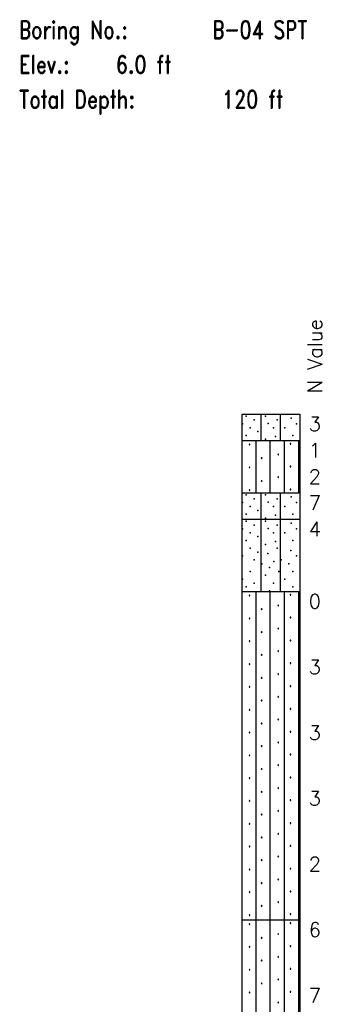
# Model space of a CAD drawing. Extents: x -973 to -50, y -112 to 38.
# Tile 2 of 16: x -973 to -950, y -37 to 38. Entities that reach past the tile are written whole.
import ezdxf
from ezdxf.enums import TextEntityAlignment as Align

# ---------------------------------------------------------------- set-up
doc = ezdxf.new("R2010")
doc.units = 0
doc.header["$MEASUREMENT"] = 0
doc.linetypes.add('SOLID', pattern=[0])
doc.layers.get('0').update_dxf_attribs({"linetype": 'SOLID'})
doc.styles.add('ROMAND', font='romand', dxfattribs={"height": 1})
doc.styles.get("Standard").update_dxf_attribs({"font": 'romans.shx'})

msp = doc.modelspace()

# ---------------------------------------------------------------- linework, layer by layer
for p, q in [((-956.194, 7.5), (-956.194, -92.5)), ((-956.194, 7.5), (-951.782, 7.5)), ((-954.724, 5.5), (-954.724, 7.5)), ((-953.253, 5.5), (-953.253, 7.5)), ((-951.782, 7.5), (-951.782, -92.5)), ((-956.194, 5.5), (-951.782, 5.5)), ((-955.109, 1.5), (-955.109, 5.5)), ((-954.023, 1.5), (-954.023, 5.5)), ((-952.937, 1.5), (-952.937, 5.5)), ((-952.504, 5.272), (-952.518, 5.248)), ((-952.518, 5.248), (-952.504, 5.222)), ((-952.475, 5.272), (-952.504, 5.272)), ((-952.46, 5.248), (-952.475, 5.272)), ((-952.475, 5.222), (-952.46, 5.248)), ((-951.852, 1.5), (-951.852, 5.5)), ((-955.616, 5.215), (-955.631, 5.19)), ((-955.631, 5.19), (-955.616, 5.165)), ((-955.587, 5.215), (-955.616, 5.215)), ((-955.616, 5.165), (-955.587, 5.165)), ((-955.573, 5.19), (-955.587, 5.215)), ((-955.587, 5.165), (-955.573, 5.19)), ((-952.504, 5.222), (-952.475, 5.222)), ((-954.693, 4.175), (-954.707, 4.15)), ((-954.707, 4.15), (-954.693, 4.125)), ((-954.664, 4.175), (-954.693, 4.175)), ((-954.693, 4.125), (-954.664, 4.125)), ((-954.649, 4.15), (-954.664, 4.175)), ((-954.664, 4.125), (-954.649, 4.15)), ((-953.435, 4.456), (-953.449, 4.431)), ((-953.449, 4.431), (-953.435, 4.406)), ((-953.406, 4.456), (-953.435, 4.456)), ((-953.435, 4.406), (-953.406, 4.406)), ((-953.391, 4.431), (-953.406, 4.456)), ((-953.406, 4.406), (-953.391, 4.431)), ((-955.616, 3.478), (-955.631, 3.453)), ((-955.631, 3.453), (-955.616, 3.428)), ((-955.587, 3.478), (-955.616, 3.478)), ((-955.616, 3.428), (-955.587, 3.428)), ((-955.573, 3.453), (-955.587, 3.478)), ((-955.587, 3.428), (-955.573, 3.453)), ((-952.504, 3.536), (-952.518, 3.511)), ((-952.518, 3.511), (-952.504, 3.485)), ((-952.475, 3.536), (-952.504, 3.536)), ((-952.504, 3.485), (-952.475, 3.485)), ((-952.46, 3.511), (-952.475, 3.536)), ((-952.475, 3.485), (-952.46, 3.511)), ((-954.693, 2.438), (-954.707, 2.413)), ((-954.707, 2.413), (-954.693, 2.388)), ((-954.664, 2.438), (-954.693, 2.438)), ((-954.693, 2.388), (-954.664, 2.388)), ((-954.649, 2.413), (-954.664, 2.438)), ((-954.664, 2.388), (-954.649, 2.413)), ((-953.435, 2.719), (-953.449, 2.694)), ((-953.449, 2.694), (-953.435, 2.669)), ((-953.406, 2.719), (-953.435, 2.719)), ((-953.435, 2.669), (-953.406, 2.669)), ((-953.391, 2.694), (-953.406, 2.719)), ((-953.406, 2.669), (-953.391, 2.694)), ((-956.194, 1.5), (-951.782, 1.5)), ((-955.616, 1.741), (-955.631, 1.716)), ((-955.631, 1.716), (-955.616, 1.691)), ((-955.587, 1.741), (-955.616, 1.741)), ((-955.616, 1.691), (-955.587, 1.691)), ((-955.573, 1.716), (-955.587, 1.741)), ((-955.587, 1.691), (-955.573, 1.716)), ((-954.724, -0.5), (-954.724, 1.5)), ((-953.253, -0.5), (-953.253, 1.5)), ((-952.504, 1.799), (-952.518, 1.774)), ((-952.518, 1.774), (-952.504, 1.748)), ((-952.475, 1.799), (-952.504, 1.799)), ((-952.504, 1.748), (-952.475, 1.748)), ((-952.46, 1.774), (-952.475, 1.799)), ((-952.475, 1.748), (-952.46, 1.774)), ((-956.194, -0.5), (-951.782, -0.5)), ((-954.724, -6), (-954.724, -0.5)), ((-953.253, -6), (-953.253, -0.5)), ((-956.194, -6), (-951.782, -6)), ((-955.616, -6.285), (-955.631, -6.31)), ((-955.631, -6.31), (-955.616, -6.335)), ((-955.587, -6.285), (-955.616, -6.285)), ((-955.616, -6.335), (-955.587, -6.335)), ((-955.573, -6.31), (-955.587, -6.285)), ((-955.587, -6.335), (-955.573, -6.31)), ((-955.109, -31), (-955.109, -6)), ((-954.023, -31), (-954.023, -6)), ((-952.937, -31), (-952.937, -6)), ((-952.504, -6.228), (-952.518, -6.252)), ((-952.518, -6.252), (-952.504, -6.278)), ((-952.475, -6.228), (-952.504, -6.228)), ((-952.504, -6.278), (-952.475, -6.278)), ((-952.46, -6.252), (-952.475, -6.228)), ((-952.475, -6.278), (-952.46, -6.252)), ((-951.852, -31), (-951.852, -6)), ((-954.693, -7.325), (-954.707, -7.35)), ((-954.707, -7.35), (-954.693, -7.375)), ((-954.664, -7.325), (-954.693, -7.325)), ((-954.693, -7.375), (-954.664, -7.375)), ((-954.649, -7.35), (-954.664, -7.325)), ((-954.664, -7.375), (-954.649, -7.35)), ((-953.435, -7.044), (-953.449, -7.069)), ((-953.449, -7.069), (-953.435, -7.094)), ((-953.406, -7.044), (-953.435, -7.044)), ((-953.435, -7.094), (-953.406, -7.094)), ((-953.391, -7.069), (-953.406, -7.044)), ((-953.406, -7.094), (-953.391, -7.069)), ((-955.616, -8.022), (-955.631, -8.047)), ((-955.631, -8.047), (-955.616, -8.072)), ((-955.587, -8.022), (-955.616, -8.022)), ((-955.616, -8.072), (-955.587, -8.072)), ((-955.573, -8.047), (-955.587, -8.022)), ((-955.587, -8.072), (-955.573, -8.047)), ((-952.504, -7.964), (-952.518, -7.989)), ((-952.518, -7.989), (-952.504, -8.015)), ((-952.475, -7.964), (-952.504, -7.964)), ((-952.504, -8.015), (-952.475, -8.015)), ((-952.46, -7.989), (-952.475, -7.964)), ((-952.475, -8.015), (-952.46, -7.989)), ((-953.435, -8.781), (-953.449, -8.806)), ((-953.449, -8.806), (-953.435, -8.831)), ((-953.406, -8.781), (-953.435, -8.781)), ((-953.435, -8.831), (-953.406, -8.831)), ((-953.391, -8.806), (-953.406, -8.781)), ((-953.406, -8.831), (-953.391, -8.806)), ((-954.693, -9.062), (-954.707, -9.087)), ((-954.707, -9.087), (-954.693, -9.112)), ((-954.664, -9.062), (-954.693, -9.062)), ((-954.693, -9.112), (-954.664, -9.112)), ((-954.649, -9.087), (-954.664, -9.062)), ((-954.664, -9.112), (-954.649, -9.087)), ((-952.504, -9.701), (-952.518, -9.726)), ((-952.518, -9.726), (-952.504, -9.752)), ((-952.475, -9.701), (-952.504, -9.701)), ((-952.46, -9.726), (-952.475, -9.701)), ((-952.475, -9.752), (-952.46, -9.726)), ((-955.616, -9.759), (-955.631, -9.784)), ((-955.631, -9.784), (-955.616, -9.809)), ((-955.587, -9.759), (-955.616, -9.759)), ((-955.616, -9.809), (-955.587, -9.809)), ((-955.573, -9.784), (-955.587, -9.759)), ((-955.587, -9.809), (-955.573, -9.784)), ((-952.504, -9.752), (-952.475, -9.752)), ((-954.693, -10.799), (-954.707, -10.824)), ((-954.707, -10.824), (-954.693, -10.849)), ((-954.664, -10.799), (-954.693, -10.799)), ((-954.693, -10.849), (-954.664, -10.849)), ((-954.649, -10.824), (-954.664, -10.799)), ((-954.664, -10.849), (-954.649, -10.824)), ((-953.435, -10.518), (-953.449, -10.543)), ((-953.449, -10.543), (-953.435, -10.568)), ((-953.406, -10.518), (-953.435, -10.518)), ((-953.435, -10.568), (-953.406, -10.568)), ((-953.391, -10.543), (-953.406, -10.518)), ((-953.406, -10.568), (-953.391, -10.543)), ((-955.616, -11.496), (-955.631, -11.521)), ((-955.631, -11.521), (-955.616, -11.546)), ((-955.587, -11.496), (-955.616, -11.496)), ((-955.616, -11.546), (-955.587, -11.546)), ((-955.573, -11.521), (-955.587, -11.496)), ((-955.587, -11.546), (-955.573, -11.521)), ((-952.504, -11.438), (-952.518, -11.463)), ((-952.518, -11.463), (-952.504, -11.489)), ((-952.475, -11.438), (-952.504, -11.438)), ((-952.504, -11.489), (-952.475, -11.489)), ((-952.46, -11.463), (-952.475, -11.438)), ((-952.475, -11.489), (-952.46, -11.463)), ((-954.693, -12.536), (-954.707, -12.561)), ((-954.707, -12.561), (-954.693, -12.586)), ((-954.664, -12.536), (-954.693, -12.536)), ((-954.693, -12.586), (-954.664, -12.586)), ((-954.649, -12.561), (-954.664, -12.536)), ((-954.664, -12.586), (-954.649, -12.561)), ((-953.435, -12.255), (-953.449, -12.28)), ((-953.449, -12.28), (-953.435, -12.305)), ((-953.406, -12.255), (-953.435, -12.255)), ((-953.435, -12.305), (-953.406, -12.305)), ((-953.391, -12.28), (-953.406, -12.255)), ((-953.406, -12.305), (-953.391, -12.28)), ((-955.616, -13.233), (-955.631, -13.258)), ((-955.631, -13.258), (-955.616, -13.283)), ((-955.587, -13.233), (-955.616, -13.233)), ((-955.616, -13.283), (-955.587, -13.283)), ((-955.573, -13.258), (-955.587, -13.233)), ((-955.587, -13.283), (-955.573, -13.258)), ((-952.504, -13.175), (-952.518, -13.2)), ((-952.518, -13.2), (-952.504, -13.226)), ((-952.475, -13.175), (-952.504, -13.175)), ((-952.504, -13.226), (-952.475, -13.226)), ((-952.46, -13.2), (-952.475, -13.175)), ((-952.475, -13.226), (-952.46, -13.2)), ((-953.435, -13.992), (-953.449, -14.017)), ((-953.449, -14.017), (-953.435, -14.042)), ((-953.406, -13.992), (-953.435, -13.992)), ((-953.435, -14.042), (-953.406, -14.042)), ((-953.391, -14.017), (-953.406, -13.992)), ((-953.406, -14.042), (-953.391, -14.017)), ((-955.616, -14.97), (-955.631, -14.995)), ((-955.587, -14.97), (-955.616, -14.97)), ((-955.573, -14.995), (-955.587, -14.97)), ((-954.693, -14.273), (-954.707, -14.298)), ((-954.707, -14.298), (-954.693, -14.323)), ((-954.664, -14.273), (-954.693, -14.273)), ((-954.693, -14.323), (-954.664, -14.323)), ((-954.649, -14.298), (-954.664, -14.273)), ((-954.664, -14.323), (-954.649, -14.298)), ((-952.504, -14.912), (-952.518, -14.937)), ((-952.518, -14.937), (-952.504, -14.962)), ((-952.475, -14.912), (-952.504, -14.912)), ((-952.504, -14.962), (-952.475, -14.962)), ((-952.46, -14.937), (-952.475, -14.912)), ((-952.475, -14.962), (-952.46, -14.937)), ((-955.631, -14.995), (-955.616, -15.02)), ((-955.616, -15.02), (-955.587, -15.02)), ((-955.587, -15.02), (-955.573, -14.995)), ((-953.435, -15.728), (-953.449, -15.754)), ((-953.406, -15.728), (-953.435, -15.728)), ((-953.391, -15.754), (-953.406, -15.728)), ((-954.693, -16.01), (-954.707, -16.035)), ((-954.707, -16.035), (-954.693, -16.06)), ((-954.664, -16.01), (-954.693, -16.01)), ((-954.693, -16.06), (-954.664, -16.06)), ((-954.649, -16.035), (-954.664, -16.01)), ((-954.664, -16.06), (-954.649, -16.035)), ((-953.449, -15.754), (-953.435, -15.779)), ((-953.435, -15.779), (-953.406, -15.779)), ((-953.406, -15.779), (-953.391, -15.754)), ((-955.616, -16.707), (-955.631, -16.732)), ((-955.631, -16.732), (-955.616, -16.757)), ((-955.587, -16.707), (-955.616, -16.707)), ((-955.616, -16.757), (-955.587, -16.757)), ((-955.573, -16.732), (-955.587, -16.707)), ((-955.587, -16.757), (-955.573, -16.732)), ((-952.504, -16.649), (-952.518, -16.674)), ((-952.518, -16.674), (-952.504, -16.699)), ((-952.475, -16.649), (-952.504, -16.649)), ((-952.504, -16.699), (-952.475, -16.699)), ((-952.46, -16.674), (-952.475, -16.649)), ((-952.475, -16.699), (-952.46, -16.674)), ((-954.693, -17.747), (-954.707, -17.772)), ((-954.707, -17.772), (-954.693, -17.797)), ((-954.664, -17.747), (-954.693, -17.747)), ((-954.693, -17.797), (-954.664, -17.797)), ((-954.649, -17.772), (-954.664, -17.747)), ((-954.664, -17.797), (-954.649, -17.772)), ((-953.435, -17.465), (-953.449, -17.491)), ((-953.449, -17.491), (-953.435, -17.516)), ((-953.406, -17.465), (-953.435, -17.465)), ((-953.435, -17.516), (-953.406, -17.516)), ((-953.391, -17.491), (-953.406, -17.465)), ((-953.406, -17.516), (-953.391, -17.491)), ((-955.616, -18.444), (-955.631, -18.469)), ((-955.631, -18.469), (-955.616, -18.494)), ((-955.587, -18.444), (-955.616, -18.444)), ((-955.616, -18.494), (-955.587, -18.494)), ((-955.573, -18.469), (-955.587, -18.444)), ((-955.587, -18.494), (-955.573, -18.469)), ((-952.504, -18.386), (-952.518, -18.411)), ((-952.518, -18.411), (-952.504, -18.436)), ((-952.475, -18.386), (-952.504, -18.386)), ((-952.504, -18.436), (-952.475, -18.436)), ((-952.46, -18.411), (-952.475, -18.386)), ((-952.475, -18.436), (-952.46, -18.411)), ((-954.693, -19.484), (-954.707, -19.509)), ((-954.664, -19.484), (-954.693, -19.484)), ((-954.649, -19.509), (-954.664, -19.484)), ((-953.435, -19.202), (-953.449, -19.228)), ((-953.449, -19.228), (-953.435, -19.253)), ((-953.406, -19.202), (-953.435, -19.202)), ((-953.435, -19.253), (-953.406, -19.253)), ((-953.391, -19.228), (-953.406, -19.202)), ((-953.406, -19.253), (-953.391, -19.228)), ((-955.616, -20.181), (-955.631, -20.206)), ((-955.631, -20.206), (-955.616, -20.231)), ((-955.587, -20.181), (-955.616, -20.181)), ((-955.616, -20.231), (-955.587, -20.231)), ((-955.573, -20.206), (-955.587, -20.181)), ((-955.587, -20.231), (-955.573, -20.206)), ((-954.707, -19.509), (-954.693, -19.533)), ((-954.693, -19.533), (-954.664, -19.533)), ((-954.664, -19.533), (-954.649, -19.509)), ((-952.504, -20.123), (-952.518, -20.148)), ((-952.518, -20.148), (-952.504, -20.173)), ((-952.475, -20.123), (-952.504, -20.123)), ((-952.504, -20.173), (-952.475, -20.173)), ((-952.46, -20.148), (-952.475, -20.123)), ((-952.475, -20.173), (-952.46, -20.148)), ((-953.435, -20.939), (-953.449, -20.965)), ((-953.449, -20.965), (-953.435, -20.99)), ((-953.406, -20.939), (-953.435, -20.939)), ((-953.391, -20.965), (-953.406, -20.939)), ((-953.406, -20.99), (-953.391, -20.965)), ((-954.693, -21.221), (-954.707, -21.245)), ((-954.707, -21.245), (-954.693, -21.27)), ((-954.664, -21.221), (-954.693, -21.221)), ((-954.693, -21.27), (-954.664, -21.27)), ((-954.649, -21.245), (-954.664, -21.221)), ((-954.664, -21.27), (-954.649, -21.245)), ((-953.435, -20.99), (-953.406, -20.99)), ((-955.616, -21.918), (-955.631, -21.943)), ((-955.631, -21.943), (-955.616, -21.967)), ((-955.587, -21.918), (-955.616, -21.918)), ((-955.616, -21.967), (-955.587, -21.967)), ((-955.573, -21.943), (-955.587, -21.918)), ((-955.587, -21.967), (-955.573, -21.943)), ((-952.504, -21.86), (-952.518, -21.885)), ((-952.518, -21.885), (-952.504, -21.91)), ((-952.475, -21.86), (-952.504, -21.86)), ((-952.504, -21.91), (-952.475, -21.91)), ((-952.46, -21.885), (-952.475, -21.86)), ((-952.475, -21.91), (-952.46, -21.885)), ((-954.693, -22.958), (-954.707, -22.982)), ((-954.707, -22.982), (-954.693, -23.007)), ((-954.664, -22.958), (-954.693, -22.958)), ((-954.693, -23.007), (-954.664, -23.007)), ((-954.649, -22.982), (-954.664, -22.958)), ((-954.664, -23.007), (-954.649, -22.982)), ((-953.435, -22.676), (-953.449, -22.702)), ((-953.449, -22.702), (-953.435, -22.726)), ((-953.406, -22.676), (-953.435, -22.676)), ((-953.435, -22.726), (-953.406, -22.726)), ((-953.391, -22.702), (-953.406, -22.676)), ((-953.406, -22.726), (-953.391, -22.702)), ((-955.616, -23.655), (-955.631, -23.679)), ((-955.631, -23.679), (-955.616, -23.704)), ((-955.587, -23.655), (-955.616, -23.655)), ((-955.616, -23.704), (-955.587, -23.704)), ((-955.573, -23.679), (-955.587, -23.655)), ((-955.587, -23.704), (-955.573, -23.679)), ((-952.504, -23.597), (-952.518, -23.622)), ((-952.518, -23.622), (-952.504, -23.647)), ((-952.475, -23.597), (-952.504, -23.597)), ((-952.504, -23.647), (-952.475, -23.647)), ((-952.46, -23.622), (-952.475, -23.597)), ((-952.475, -23.647), (-952.46, -23.622)), ((-954.693, -24.694), (-954.707, -24.719)), ((-954.707, -24.719), (-954.693, -24.744)), ((-954.664, -24.694), (-954.693, -24.694)), ((-954.649, -24.719), (-954.664, -24.694)), ((-954.664, -24.744), (-954.649, -24.719)), ((-953.435, -24.413), (-953.449, -24.439)), ((-953.449, -24.439), (-953.435, -24.463)), ((-953.406, -24.413), (-953.435, -24.413)), ((-953.435, -24.463), (-953.406, -24.463)), ((-953.391, -24.439), (-953.406, -24.413)), ((-953.406, -24.463), (-953.391, -24.439)), ((-955.616, -25.392), (-955.631, -25.416)), ((-955.631, -25.416), (-955.616, -25.441)), ((-955.587, -25.392), (-955.616, -25.392)), ((-955.616, -25.441), (-955.587, -25.441)), ((-955.573, -25.416), (-955.587, -25.392)), ((-955.587, -25.441), (-955.573, -25.416)), ((-954.693, -24.744), (-954.664, -24.744)), ((-952.504, -25.334), (-952.518, -25.358)), ((-952.518, -25.358), (-952.504, -25.384)), ((-952.475, -25.334), (-952.504, -25.334)), ((-952.504, -25.384), (-952.475, -25.384)), ((-952.46, -25.358), (-952.475, -25.334)), ((-952.475, -25.384), (-952.46, -25.358)), ((-953.435, -26.15), (-953.449, -26.175)), ((-953.449, -26.175), (-953.435, -26.2)), ((-953.406, -26.15), (-953.435, -26.15)), ((-953.435, -26.2), (-953.406, -26.2)), ((-953.391, -26.175), (-953.406, -26.15)), ((-953.406, -26.2), (-953.391, -26.175)), ((-954.693, -26.431), (-954.707, -26.456)), ((-954.707, -26.456), (-954.693, -26.481)), ((-954.664, -26.431), (-954.693, -26.431)), ((-954.693, -26.481), (-954.664, -26.481)), ((-954.649, -26.456), (-954.664, -26.431)), ((-954.664, -26.481), (-954.649, -26.456)), ((-955.616, -27.128), (-955.631, -27.153)), ((-955.631, -27.153), (-955.616, -27.178)), ((-955.587, -27.128), (-955.616, -27.128)), ((-955.616, -27.178), (-955.587, -27.178)), ((-955.573, -27.153), (-955.587, -27.128)), ((-955.587, -27.178), (-955.573, -27.153)), ((-952.504, -27.071), (-952.518, -27.095)), ((-952.518, -27.095), (-952.504, -27.121)), ((-952.475, -27.071), (-952.504, -27.071)), ((-952.504, -27.121), (-952.475, -27.121)), ((-952.46, -27.095), (-952.475, -27.071)), ((-952.475, -27.121), (-952.46, -27.095)), ((-954.693, -28.168), (-954.707, -28.193)), ((-954.707, -28.193), (-954.693, -28.218)), ((-954.664, -28.168), (-954.693, -28.168)), ((-954.693, -28.218), (-954.664, -28.218)), ((-954.649, -28.193), (-954.664, -28.168)), ((-954.664, -28.218), (-954.649, -28.193)), ((-953.435, -27.887), (-953.449, -27.912)), ((-953.449, -27.912), (-953.435, -27.937)), ((-953.406, -27.887), (-953.435, -27.887)), ((-953.435, -27.937), (-953.406, -27.937)), ((-953.391, -27.912), (-953.406, -27.887)), ((-953.406, -27.937), (-953.391, -27.912)), ((-955.616, -28.865), (-955.631, -28.89)), ((-955.631, -28.89), (-955.616, -28.915)), ((-955.587, -28.865), (-955.616, -28.865)), ((-955.616, -28.915), (-955.587, -28.915)), ((-955.573, -28.89), (-955.587, -28.865)), ((-955.587, -28.915), (-955.573, -28.89)), ((-952.504, -28.807), (-952.518, -28.832)), ((-952.518, -28.832), (-952.504, -28.858)), ((-952.475, -28.807), (-952.504, -28.807)), ((-952.504, -28.858), (-952.475, -28.858)), ((-952.46, -28.832), (-952.475, -28.807)), ((-952.475, -28.858), (-952.46, -28.832)), ((-954.693, -29.905), (-954.707, -29.93)), ((-954.707, -29.93), (-954.693, -29.955)), ((-954.664, -29.905), (-954.693, -29.905)), ((-954.693, -29.955), (-954.664, -29.955)), ((-954.649, -29.93), (-954.664, -29.905)), ((-954.664, -29.955), (-954.649, -29.93)), ((-953.435, -29.624), (-953.449, -29.649)), ((-953.449, -29.649), (-953.435, -29.674)), ((-953.406, -29.624), (-953.435, -29.624)), ((-953.435, -29.674), (-953.406, -29.674)), ((-953.391, -29.649), (-953.406, -29.624)), ((-953.406, -29.674), (-953.391, -29.649)), ((-955.616, -30.602), (-955.631, -30.627)), ((-955.631, -30.627), (-955.616, -30.652)), ((-955.587, -30.602), (-955.616, -30.602)), ((-955.616, -30.652), (-955.587, -30.652)), ((-955.573, -30.627), (-955.587, -30.602)), ((-955.587, -30.652), (-955.573, -30.627)), ((-952.504, -30.544), (-952.518, -30.569)), ((-952.518, -30.569), (-952.504, -30.595)), ((-952.475, -30.544), (-952.504, -30.544)), ((-952.504, -30.595), (-952.475, -30.595)), ((-952.46, -30.569), (-952.475, -30.544)), ((-952.475, -30.595), (-952.46, -30.569)), ((-956.194, -31), (-951.782, -31)), ((-955.616, -31.285), (-955.631, -31.31)), ((-955.631, -31.31), (-955.616, -31.335)), ((-955.587, -31.285), (-955.616, -31.285)), ((-955.616, -31.335), (-955.587, -31.335)), ((-955.573, -31.31), (-955.587, -31.285)), ((-955.587, -31.335), (-955.573, -31.31)), ((-955.109, -92.5), (-955.109, -31)), ((-954.023, -92.5), (-954.023, -31)), ((-952.937, -92.5), (-952.937, -31)), ((-952.504, -31.228), (-952.518, -31.252)), ((-952.518, -31.252), (-952.504, -31.278)), ((-952.475, -31.228), (-952.504, -31.228)), ((-952.504, -31.278), (-952.475, -31.278)), ((-952.46, -31.252), (-952.475, -31.228)), ((-952.475, -31.278), (-952.46, -31.252)), ((-951.852, -92.5), (-951.852, -31)), ((-953.435, -32.044), (-953.449, -32.069)), ((-953.449, -32.069), (-953.435, -32.094)), ((-953.406, -32.044), (-953.435, -32.044)), ((-953.435, -32.094), (-953.406, -32.094)), ((-953.391, -32.069), (-953.406, -32.044)), ((-953.406, -32.094), (-953.391, -32.069)), ((-954.693, -32.325), (-954.707, -32.35)), ((-954.707, -32.35), (-954.693, -32.375)), ((-954.664, -32.325), (-954.693, -32.325)), ((-954.693, -32.375), (-954.664, -32.375)), ((-954.649, -32.35), (-954.664, -32.325)), ((-954.664, -32.375), (-954.649, -32.35)), ((-952.504, -32.964), (-952.518, -32.989)), ((-952.475, -32.964), (-952.504, -32.964)), ((-952.46, -32.989), (-952.475, -32.964)), ((-955.616, -33.022), (-955.631, -33.047)), ((-955.631, -33.047), (-955.616, -33.072)), ((-955.587, -33.022), (-955.616, -33.022)), ((-955.616, -33.072), (-955.587, -33.072)), ((-955.573, -33.047), (-955.587, -33.022)), ((-955.587, -33.072), (-955.573, -33.047)), ((-952.518, -32.989), (-952.504, -33.015)), ((-952.504, -33.015), (-952.475, -33.015)), ((-952.475, -33.015), (-952.46, -32.989)), ((-954.693, -34.062), (-954.707, -34.087)), ((-954.707, -34.087), (-954.693, -34.112)), ((-954.664, -34.062), (-954.693, -34.062)), ((-954.693, -34.112), (-954.664, -34.112)), ((-954.649, -34.087), (-954.664, -34.062)), ((-954.664, -34.112), (-954.649, -34.087)), ((-953.435, -33.781), (-953.449, -33.806)), ((-953.449, -33.806), (-953.435, -33.831)), ((-953.406, -33.781), (-953.435, -33.781)), ((-953.435, -33.831), (-953.406, -33.831)), ((-953.391, -33.806), (-953.406, -33.781)), ((-953.406, -33.831), (-953.391, -33.806)), ((-955.616, -34.759), (-955.631, -34.784)), ((-955.631, -34.784), (-955.616, -34.809)), ((-955.587, -34.759), (-955.616, -34.759)), ((-955.616, -34.809), (-955.587, -34.809)), ((-955.573, -34.784), (-955.587, -34.759)), ((-955.587, -34.809), (-955.573, -34.784)), ((-952.504, -34.701), (-952.518, -34.726)), ((-952.518, -34.726), (-952.504, -34.752)), ((-952.475, -34.701), (-952.504, -34.701)), ((-952.504, -34.752), (-952.475, -34.752)), ((-952.46, -34.726), (-952.475, -34.701)), ((-952.475, -34.752), (-952.46, -34.726)), ((-954.693, -35.799), (-954.707, -35.824)), ((-954.707, -35.824), (-954.693, -35.849)), ((-954.664, -35.799), (-954.693, -35.799)), ((-954.693, -35.849), (-954.664, -35.849)), ((-954.649, -35.824), (-954.664, -35.799)), ((-954.664, -35.849), (-954.649, -35.824)), ((-953.435, -35.518), (-953.449, -35.543)), ((-953.449, -35.543), (-953.435, -35.568)), ((-953.406, -35.518), (-953.435, -35.518)), ((-953.435, -35.568), (-953.406, -35.568)), ((-953.391, -35.543), (-953.406, -35.518)), ((-953.406, -35.568), (-953.391, -35.543)), ((-955.616, -36.496), (-955.631, -36.521)), ((-955.631, -36.521), (-955.616, -36.546)), ((-955.587, -36.496), (-955.616, -36.496)), ((-955.616, -36.546), (-955.587, -36.546)), ((-955.573, -36.521), (-955.587, -36.496)), ((-955.587, -36.546), (-955.573, -36.521)), ((-952.504, -36.438), (-952.518, -36.463)), ((-952.518, -36.463), (-952.504, -36.489)), ((-952.475, -36.438), (-952.504, -36.438)), ((-952.504, -36.489), (-952.475, -36.489)), ((-952.46, -36.463), (-952.475, -36.438)), ((-952.475, -36.489), (-952.46, -36.463)), ((-953.435, -37.255), (-953.449, -37.28)), ((-953.449, -37.28), (-953.435, -37.305)), ((-953.406, -37.255), (-953.435, -37.255)), ((-953.435, -37.305), (-953.406, -37.305)), ((-953.391, -37.28), (-953.406, -37.255)), ((-953.406, -37.305), (-953.391, -37.28))]:
    msp.add_line(p, q)
for p in [(-956.143, 6.765), (-955.849, 7.353), (-955.26, 7.059), (-954.378, 7.353), (-954.176, 6.791), (-953.496, 7.059), (-952.44, 7.206), (-952.025, 6.765), (-955.554, 6.471), (-954.966, 6.176), (-953.79, 6.471), (-952.907, 6.471), (-955.849, 5.882), (-954.378, 5.588), (-953.641, 5.802), (-952.319, 5.882), (-956.143, 0.765), (-955.849, 1.353), (-955.26, 1.059), (-954.378, 1.353), (-954.176, 0.791), (-953.496, 1.059), (-952.44, 1.206), (-952.025, 0.765), (-955.554, 0.471), (-954.966, 0.176), (-953.79, 0.471), (-952.907, 0.471), (-955.849, -0.118), (-955.849, -0.647), (-954.378, -0.412), (-954.378, -0.647), (-953.641, -0.198), (-952.319, -0.118), (-956.143, -1.235), (-955.26, -0.941), (-954.176, -1.209), (-953.496, -0.941), (-952.44, -0.794), (-952.025, -1.235), (-955.849, -2.118), (-955.554, -1.529), (-954.966, -1.824), (-953.79, -1.529), (-953.641, -2.198), (-952.907, -1.529), (-952.319, -2.118), (-955.554, -2.706), (-954.378, -2.412), (-953.496, -2.706), (-952.453, -2.866), (-956.143, -3.294), (-955.26, -3.588), (-954.966, -3), (-954.216, -3.094), (-953.761, -3.709), (-953.201, -3.588), (-952.025, -3.294), (-955.554, -4.471), (-954.672, -3.882), (-954.084, -4.176), (-953.387, -4.471), (-952.613, -3.882), (-952.319, -4.471), (-956.143, -5.059), (-954.378, -4.765), (-952.907, -5.059), (-955.849, -5.647), (-955.26, -5.353), (-954.084, -5.941), (-953.79, -5.353), (-952.319, -5.647)]:
    msp.add_point(p)

# ---------------------------------------------------------------- texts
at = {"style": 'ROMAND', "width": 0.78}
for s, height, p in [('Boring No.:', 1.36765, (-973.123, 36.765)), ('B-04 SPT', 1.3676, (-958.417, 36.765)), ('Elev.:', 1.3676, (-973.123, 34.118)), ('6.0 ft', 1.3676, (-965.77, 34.118)), ('Total Depth:', 1.36765, (-973.123, 31.471)), ('120 ft', 1.3676, (-957.682, 31.471))]:
    msp.add_text(s, height=height, dxfattribs=at).set_placement(p, align=Align.MIDDLE_LEFT)
msp.add_text('N Value', height=1.0941, rotation=90).set_placement((-950.638, 11.912), align=Align.MIDDLE_CENTER)
for s, p in [('3', (-950.638, 6.75)), ('1', (-950.638, 4.75)), ('2', (-950.638, 2.75)), ('7', (-950.638, 0.75)), ('4', (-950.638, -1.25)), ('0', (-950.638, -6.75)), ('3', (-950.638, -11.75)), ('3', (-950.638, -16.75)), ('3', (-950.638, -21.75)), ('2', (-950.638, -26.75)), ('6', (-950.638, -31.75)), ('7', (-950.638, -36.75))]:
    msp.add_text(s, height=1.094).set_placement(p, align=Align.MIDDLE_CENTER)

doc.saveas('drawing.dxf')
